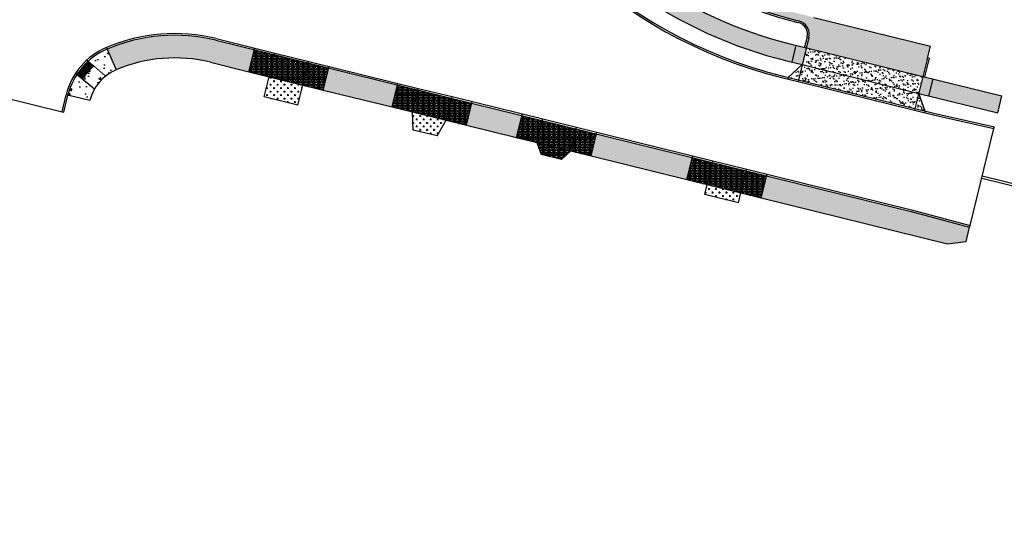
# Model space of a CAD drawing. Extents: x 1490373 to 1515279, y 649283 to 656452.
# Tile 3 of 15: x 1510465 to 1510748, y 652438 to 652580. Entities that reach past the tile are written whole.
import ezdxf

# ---------------------------------------------------------------- set-up
doc = ezdxf.new("R2010")
doc.units = 0
doc.header["$MEASUREMENT"] = 0
doc.linetypes.add('HIDDEN2', pattern=[0.1875, 0.125, -0.0625])
for name, color, linetype in [('E-DOUBLEYELLOW', 50, 'Continuous'), ('P-ASPHALTDRIVE', 252, 'Continuous'), ('P-CONCRETEAREA', 252, 'Continuous'), ('P-CURB', 6, 'Continuous'), ('P-DRIVE', 1, 'Continuous'), ('P-DRIVEEND', 2, 'Continuous'), ('P-DRIVESTART', 2, 'Continuous'), ('P-PAVEMENT', 6, 'Continuous'), ('P-SAWCUT', 3, 'Continuous'), ('P-WALK', 4, 'Continuous')]:
    doc.layers.add(name, color=color, linetype=linetype)

msp = doc.modelspace()

# ---------------------------------------------------------------- hatches: boundary and pattern name
at = {"layer": 'P-ASPHALTDRIVE'}
h = msp.add_hatch(dxfattribs=at)
h.set_pattern_fill('CROSS', color=256, scale=4)
h.paths.add_polyline_path([(1510619.905, 652667.57), (1510619.069, 652670.86, 0.0013972), (1510606.859, 652667.721), (1510616.593, 652631.095, 0.0604764), (1510634.805, 652608.937), (1510633.856, 652612.67, -0.0528189), (1510618.446, 652631.909), (1510609.684, 652664.879)])
h.paths.add_polyline_path([(1510633.856, 652612.67), (1510634.805, 652608.937, 0.1308711), (1510688.502, 652579.48), (1510688.987, 652579.36, -0.4142136), (1510691.914, 652574.52), (1510691.197, 652571.607), (1510724.696, 652563.356), (1510725.891, 652568.211), (1510726.848, 652572.095), (1510693.349, 652580.346), (1510689.465, 652581.302), (1510688.98, 652581.422, -0.1379707)])
h.paths.add_polyline_path([(1510643.67, 652673.826), (1510642.951, 652676.79, 0.0027271), (1510619.069, 652670.86), (1510619.905, 652667.57)])
h.paths.add_polyline_path([(1510667.445, 652680.085), (1510666.896, 652682.46, 0.0027271), (1510642.951, 652676.79), (1510643.67, 652673.826)])
h.paths.add_polyline_path([(1510689.829, 652692.752, 0.0007198), (1510683.473, 652691.347), (1510683.69, 652690.334, -0.411365), (1510680.655, 652685.593, 0.0015638), (1510666.896, 652682.46), (1510667.445, 652680.085), (1510681.085, 652683.676), (1510684.94, 652684.502), (1510691.34, 652685.873)])
h.paths.add_polyline_path([(1510715.379, 652691.023), (1510713.946, 652697.909, 0.0027271), (1510689.829, 652692.752), (1510691.34, 652685.873)])
h.paths.add_polyline_path([(1510718.674, 652698.888, 0.000534), (1510713.946, 652697.909), (1510715.379, 652691.023), (1510720.141, 652692.043)])
h = msp.add_hatch(dxfattribs=at)
h.set_pattern_fill('CROSS', color=256, scale=4)
h.paths.add_polyline_path([(1510546.55, 652560.889), (1510536.84, 652563.28), (1510535.405, 652557.454), (1510545.115, 652555.063)])
h = msp.add_hatch(dxfattribs=at)
h.set_pattern_fill('CROSS', color=256, scale=4)
h.paths.add_polyline_path([(1510587.717, 652550.749), (1510578.007, 652553.141), (1510578.244, 652547.933), (1510585.088, 652546.247)])
h = msp.add_hatch(dxfattribs=at)
h.set_pattern_fill('CROSS', color=256, scale=4)
h.paths.add_polyline_path([(1510672.41, 652529.889), (1510662.7, 652532.281), (1510661.983, 652529.368), (1510671.692, 652526.976)])
at = {"layer": 'P-CONCRETEAREA'}
h = msp.add_hatch(color=255, dxfattribs=at)
h.dxf.hatch_style = 1
h.paths.add_polyline_path([(1510691.197, 652571.607), (1510690.711, 652571.727), (1510688.284, 652572.324), (1510687.088, 652567.47), (1510690.001, 652566.752)])
h.paths.add_polyline_path([(1510612.52, 652624.541, -0.0836717), (1510609.081, 652632.105), (1510598.803, 652670.781), (1510593.969, 652669.502), (1510604.249, 652630.821, 0.0836717), (1510608.376, 652621.744, 0.1860094), (1510685.632, 652567.828), (1510687.088, 652567.47), (1510688.284, 652572.324), (1510686.827, 652572.683, -0.1860094)])
h = msp.add_hatch(color=255, dxfattribs=at)
h.dxf.hatch_style = 1
h.paths.add_polyline_path([(1510532.569, 652571.027), (1510521.516, 652573.749, 0.1622777), (1510490.31, 652571.239), (1510492.853, 652565.257, -0.1622777), (1510519.961, 652567.438), (1510531.014, 652564.715)])
h = msp.add_hatch(dxfattribs=at)
h.set_pattern_fill('AR-CONC', color=256)
h.set_pattern_definition([(50, (0, 0), (7.172601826, -0.62752135), [0.75, -8.25]), (355, (0, 0), (-1.387513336, 7.521921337), [0.6, -6.6]), (100.45144446, (0.598, -0.052), (5.785088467, 6.89439991), [0.63740192, -7.01142112]), (46.1842, (0, 2), (10.672413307, -1.65519281), [1.125, -12.375]), (96.6356355, (0.889, 1.862), (9.34661946, 9.74118601), [0.95610342, -10.5171376]), (351.184164, (0, 2), (9.34661945, 9.741186), [0.9, -9.90000001]), (21, (1, 1.5), (5.969070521, -4.026188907), [0.75, -8.25]), (326, (1, 1.5), (2.43315332, 7.25150045), [0.6, -6.6]), (71.45144474, (1.4974, 1.1645), (8.402223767, 3.225311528), [0.6374019, -7.01142112]), (37.5, (0, 0), (0.121598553, 3.3289385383), [0, -6.52, 0, -6.7, 0, -6.625]), (7.5, (0, 0), (2.6306953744, 3.944117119), [0, -3.82, 0, -6.37, 0, -2.525]), (327.5, (-2.23, 0), (5.3382243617, -0.2255487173), [0, -2.5, 0, -7.8, 0, -10.35]), (317.5, (-3.23, 0), (5.831861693, 1.001049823), [0, -3.25, 0, -5.18, 0, -7.35])])
h.paths.add_polyline_path([(1510486.604, 652559.658), (1510481.592, 652563.924, 0.0839687), (1510479.005, 652557.957), (1510485.317, 652556.403, -0.0676365)])
h.paths.add_polyline_path([(1510489.845, 652563.466), (1510486.356, 652566.436), (1510483.115, 652562.628), (1510486.604, 652559.658, -0.0970597)])
h.paths.add_polyline_path([(1510490.31, 652571.239, 0.0839687), (1510484.833, 652567.732), (1510489.845, 652563.466, -0.0676365), (1510492.853, 652565.257)])
h = msp.add_hatch(dxfattribs=at)
h.set_pattern_fill('BOX', color=256, scale=1.5)
h.paths.add_polyline_path([(1510538.395, 652569.592), (1510532.569, 652571.027), (1510531.014, 652564.715), (1510536.84, 652563.28)])
h.paths.add_polyline_path([(1510548.104, 652567.2), (1510538.395, 652569.592), (1510536.84, 652563.28), (1510546.55, 652560.889)])
h.paths.add_polyline_path([(1510553.93, 652565.765), (1510548.104, 652567.2), (1510546.55, 652560.889), (1510552.376, 652559.454)])
h = msp.add_hatch(dxfattribs=at)
h.set_pattern_fill('AR-SAND', color=256)
h.set_pattern_definition([(37.5, (0, 0), (-0.0629933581, 1.926823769), [0, -1.52, 0, -1.7, 0, -1.625]), (7.5, (0, 0), (1.7697767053, 2.8221460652), [0, -0.82, 0, -1.37, 0, -0.525]), (327.5, (-1.23, 0), (3.1141418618, 0.0056590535), [0, -0.5, 0, -1.8, 0, -2.35]), (317.5, (-1.23, 0), (3.0061266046, 0.877675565), [0, -0.25, 0, -1.18, 0, -1.35])])
h.paths.add_polyline_path([(1510723.5, 652558.501), (1510722.424, 652554.132), (1510725.337, 652553.414)])
h.paths.add_polyline_path([(1510723.5, 652558.501), (1510690.001, 652566.752), (1510688.925, 652562.383), (1510722.424, 652554.132)])
h.paths.add_polyline_path([(1510690.001, 652566.752), (1510686.012, 652563.1), (1510688.925, 652562.383)])
h.paths.add_polyline_path([(1510691.197, 652571.607), (1510690.001, 652566.752), (1510723.5, 652558.501), (1510724.696, 652563.356)])
h = msp.add_hatch(color=255, dxfattribs=at)
h.dxf.hatch_style = 1
h.paths.add_polyline_path([(1510553.93, 652565.765), (1510552.376, 652559.454), (1510572.181, 652554.576), (1510573.735, 652560.887)])
h = msp.add_hatch(dxfattribs=at)
h.set_pattern_fill('BOX', color=256, scale=1.5)
h.paths.add_polyline_path([(1510579.561, 652559.452), (1510573.735, 652560.887), (1510572.181, 652554.576), (1510578.007, 652553.141)])
h.paths.add_polyline_path([(1510589.271, 652557.061), (1510579.561, 652559.452), (1510578.007, 652553.141), (1510587.717, 652550.749)])
h.paths.add_polyline_path([(1510595.097, 652555.626), (1510589.271, 652557.061), (1510587.717, 652550.749), (1510593.543, 652549.314)])
h = msp.add_hatch(color=255, dxfattribs=at)
h.dxf.hatch_style = 1
h.paths.add_polyline_path([(1510747.412, 652557.761), (1510727.609, 652562.639), (1510726.413, 652557.784), (1510746.216, 652552.906)])
h.paths.add_polyline_path([(1510727.609, 652562.639), (1510724.696, 652563.356), (1510723.5, 652558.501), (1510726.413, 652557.784)])
h = msp.add_hatch(color=255, dxfattribs=at)
h.dxf.hatch_style = 1
h.paths.add_polyline_path([(1510595.097, 652555.626), (1510593.543, 652549.314), (1510607.959, 652545.764), (1510609.514, 652552.075)])
h = msp.add_hatch(dxfattribs=at)
h.set_pattern_fill('BOX', color=256, scale=1.5)
h.paths.add_polyline_path([(1510615.339, 652550.64), (1510609.514, 652552.075), (1510607.959, 652545.764), (1510613.785, 652544.329)])
h.paths.add_polyline_path([(1510625.049, 652548.249), (1510615.339, 652550.64), (1510613.785, 652544.329), (1510623.495, 652541.937)])
h.paths.add_polyline_path([(1510630.875, 652546.814), (1510625.049, 652548.249), (1510623.495, 652541.937), (1510629.321, 652540.502)])
h = msp.add_hatch(color=255, dxfattribs=at)
h.dxf.hatch_style = 1
h.paths.add_polyline_path([(1510630.875, 652546.814), (1510629.321, 652540.502), (1510656.874, 652533.716), (1510658.429, 652540.027)])
h = msp.add_hatch(dxfattribs=at)
h.set_pattern_fill('BOX', color=256, scale=1.5)
h.paths.add_polyline_path([(1510623.495, 652541.937), (1510613.785, 652544.329), (1510614.983, 652540.944), (1510620.862, 652539.496)])
h = msp.add_hatch(dxfattribs=at)
h.set_pattern_fill('BOX', color=256, scale=1.5)
h.paths.add_polyline_path([(1510664.254, 652538.592), (1510658.429, 652540.027), (1510656.874, 652533.716), (1510662.7, 652532.281)])
h.paths.add_polyline_path([(1510673.964, 652536.201), (1510664.254, 652538.592), (1510662.7, 652532.281), (1510672.41, 652529.889)])
h.paths.add_polyline_path([(1510679.79, 652534.766), (1510673.964, 652536.201), (1510672.41, 652529.889), (1510678.236, 652528.454)])
h = msp.add_hatch(color=255, dxfattribs=at)
h.dxf.hatch_style = 1
h.paths.add_polyline_path([(1510679.79, 652534.766), (1510678.236, 652528.454), (1510731.795, 652515.263), (1510737.11, 652515.938), (1510738.115, 652520.015), (1510721.309, 652524.54)])
at = {"layer": 'P-WALK'}
h = msp.add_hatch(dxfattribs=at)
h.set_pattern_fill('HEX', color=247)
h.set_pattern_definition([(0, (0, 0), (0, 0.216506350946), [0.125, -0.25]), (120, (0, 0), (-0.1875, -0.108253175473), [0.125, -0.25]), (60, (0.125, 0), (-0.1875, 0.108253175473), [0.125, -0.25])])
h.paths.add_polyline_path([(1510486.356, 652566.436), (1510484.833, 652567.732), (1510481.592, 652563.924), (1510483.115, 652562.628)])

# ---------------------------------------------------------------- linework, layer by layer
at = {"layer": 'E-DOUBLEYELLOW'}
for points in [[(1510741.592, 652534.134), (1511132.898, 652437.755)], [(1510741.752, 652534.781), (1511133.057, 652438.403)]]:
    msp.add_lwpolyline(points, dxfattribs=at)
at = {"layer": 'P-CURB'}
msp.add_line((1510477.81, 652553.102), (1510479.005, 652557.957), dxfattribs=at)
for points in [[(1510521.516, 652573.749), (1510721.309, 652524.54)], [(1510684.555, 652563.459), (1510728.245, 652552.698)]]:
    msp.add_lwpolyline(points, dxfattribs=at)
at = {"layer": 'P-CURB', "flags": 128}
for points in [[(1510477.324, 652553.222), (1510477.81, 652553.102)], [(1510728.245, 652552.698), (1510745.219, 652548.86)], [(1510745.1, 652548.375), (1510745.219, 652548.86)], [(1510721.309, 652524.54), (1510738.115, 652520.015)], [(1510738.115, 652520.015), (1510738.234, 652520.501)]]:
    msp.add_lwpolyline(points, dxfattribs=at)
at = {"layer": 'P-CURB'}
for centre, radius, start, end in [((1510716.961, 652695.027), 135.5, 195.50834, 256.16343), ((1510509.678, 652525.685), 49.5, 76.16343, 113.03333), ((1510497.94, 652553.294), 19.5, 113.03333, 166.16343)]:
    msp.add_arc(centre, radius, start, end, dxfattribs=at)
at = {"layer": 'P-DRIVE'}
for points in [[(1510636.411, 652675.709, 0.0034475), (1510606.247, 652668.078), (1510616.13, 652630.892, 0.1930422), (1510688.382, 652578.995), (1510688.867, 652578.875)], [(1510636.531, 652675.223, 0.0033918), (1510606.859, 652667.721), (1510616.593, 652631.095, 0.1928739), (1510688.502, 652579.48), (1510688.987, 652579.36)]]:
    msp.add_lwpolyline(points, format="xyb", dxfattribs=at)
at = {"layer": 'P-DRIVE', "flags": 128}
for points in [[(1510691.914, 652574.52), (1510688.805, 652561.897)], [(1510691.429, 652574.64), (1510690.711, 652571.727)], [(1510725.891, 652568.211), (1510726.848, 652572.095)], [(1510531.014, 652564.715), (1510532.688, 652571.512)], [(1510536.84, 652563.28), (1510538.514, 652570.077)], [(1510690.711, 652571.727), (1510691.197, 652571.607)], [(1510691.197, 652571.607), (1510724.696, 652563.356)], [(1510546.55, 652560.889), (1510548.224, 652567.686)], [(1510686.012, 652563.1), (1510690.001, 652566.752)], [(1510690.001, 652566.752), (1510723.5, 652558.501)], [(1510725.891, 652568.211), (1510722.304, 652553.646)], [(1510726.497, 652568.577), (1510725.181, 652563.237)], [(1510726.497, 652568.577), (1510726.011, 652568.697)], [(1510531.014, 652564.715), (1510552.376, 652559.454)], [(1510552.376, 652559.454), (1510554.05, 652566.251)], [(1510535.405, 652557.454), (1510536.84, 652563.28)], [(1510545.115, 652555.063), (1510546.55, 652560.889)], [(1510572.181, 652554.576), (1510573.855, 652561.373)], [(1510686.012, 652563.1), (1510685.892, 652562.615)], [(1510725.181, 652563.237), (1510724.696, 652563.356)], [(1510578.007, 652553.141), (1510579.681, 652559.938)], [(1510725.337, 652553.414), (1510723.5, 652558.501)], [(1510587.717, 652550.749), (1510589.391, 652557.546)], [(1510593.543, 652549.314), (1510595.217, 652556.111)], [(1510572.181, 652554.576), (1510593.543, 652549.314)], [(1510578.244, 652547.933), (1510578.007, 652553.141)], [(1510607.959, 652545.764), (1510609.633, 652552.561)], [(1510725.337, 652553.414), (1510725.217, 652552.929)], [(1510585.088, 652546.247), (1510587.717, 652550.749)], [(1510613.785, 652544.329), (1510615.459, 652551.126)], [(1510623.495, 652541.937), (1510625.169, 652548.734)], [(1510629.321, 652540.502), (1510630.995, 652547.299)], [(1510607.959, 652545.764), (1510629.321, 652540.502)], [(1510613.785, 652544.329), (1510614.983, 652540.944)], [(1510620.862, 652539.496), (1510623.495, 652541.937)], [(1510656.874, 652533.716), (1510658.548, 652540.513)], [(1510662.7, 652532.281), (1510664.374, 652539.078)], [(1510672.41, 652529.889), (1510674.084, 652536.686)], [(1510656.874, 652533.716), (1510678.236, 652528.454)], [(1510678.236, 652528.454), (1510679.91, 652535.251)], [(1510661.983, 652529.368), (1510662.7, 652532.281)], [(1510671.692, 652526.976), (1510672.41, 652529.889)]]:
    msp.add_lwpolyline(points, dxfattribs=at)
at = {"layer": 'P-DRIVE'}
for radius in [3.5, 4]:
    msp.add_arc((1510688.03, 652575.477), radius, 346.16343, 76.16343, dxfattribs=at)
at = {"layer": 'P-DRIVEEND'}
for p, q in [((1510545.115, 652555.063), (1510535.405, 652557.454)), ((1510585.088, 652546.247), (1510578.244, 652547.933)), ((1510620.862, 652539.496), (1510614.983, 652540.944)), ((1510671.692, 652526.976), (1510661.983, 652529.368))]:
    msp.add_line(p, q, dxfattribs=at)
msp.add_lwpolyline([(1510693.349, 652580.346), (1510726.848, 652572.095)], dxfattribs=at)
at = {"layer": 'P-DRIVESTART', "flags": 128}
for points in [[(1510538.514, 652570.077), (1510548.224, 652567.686)], [(1510688.805, 652561.897), (1510722.304, 652553.646)], [(1510579.681, 652559.938), (1510589.391, 652557.546)], [(1510615.459, 652551.126), (1510625.169, 652548.734)], [(1510664.374, 652539.078), (1510674.084, 652536.686)]]:
    msp.add_lwpolyline(points, dxfattribs=at)
at = {"layer": 'P-PAVEMENT'}
msp.add_line((1510477.324, 652553.222), (1510478.52, 652558.077), dxfattribs=at)
at = {"layer": 'P-PAVEMENT', "flags": 128}
msp.add_lwpolyline([(1510595.676, 652680.298, 0.417984), (1510585.047, 652661.783), (1510585.912, 652658.663, 0.2710152), (1510684.436, 652562.973)], format="xyb", dxfattribs=at)
at = {"layer": 'P-PAVEMENT'}
for points in [[(1510521.635, 652574.234), (1510538.514, 652570.077)], [(1510548.224, 652567.686), (1510579.681, 652559.938)], [(1510684.436, 652562.973), (1510688.805, 652561.897)], [(1510589.391, 652557.546), (1510615.459, 652551.126)], [(1510722.304, 652553.646), (1510728.13, 652552.211)], [(1510625.169, 652548.734), (1510664.374, 652539.078)], [(1510674.084, 652536.686), (1510721.434, 652525.024)]]:
    msp.add_lwpolyline(points, dxfattribs=at)
at = {"layer": 'P-PAVEMENT', "flags": 128}
for points in [[(1510728.13, 652552.211), (1510745.1, 652548.375)], [(1510721.434, 652525.024), (1510738.234, 652520.501)]]:
    msp.add_lwpolyline(points, dxfattribs=at)
at = {"layer": 'P-PAVEMENT'}
for centre, radius, start, end in [((1510509.678, 652525.685), 50, 76.16343, 113.03333), ((1510497.94, 652553.294), 20, 113.03333, 166.16343)]:
    msp.add_arc(centre, radius, start, end, dxfattribs=at)
at = {"layer": 'P-SAWCUT', "flags": 128}
for points in [[(1510457.904, 652558.005), (1510469.556, 652555.135)], [(1510469.556, 652555.135), (1510477.324, 652553.222)], [(1510738.234, 652520.501), (1510745.1, 652548.375)]]:
    msp.add_lwpolyline(points, dxfattribs=at)
at = {"layer": 'P-WALK'}
msp.add_line((1510685.632, 652567.828), (1510690.001, 652566.752), dxfattribs=at)
for points in [[(1510686.827, 652572.683), (1510691.197, 652571.607)], [(1510519.961, 652567.438), (1510531.014, 652564.715)], [(1510724.696, 652563.356), (1510747.412, 652557.761)], [(1510552.376, 652559.454), (1510572.181, 652554.576)], [(1510723.5, 652558.501), (1510746.216, 652552.906)], [(1510593.543, 652549.314), (1510607.959, 652545.764)], [(1510629.321, 652540.502), (1510656.874, 652533.716)], [(1510678.236, 652528.454), (1510731.795, 652515.263)]]:
    msp.add_lwpolyline(points, dxfattribs=at)
at = {"layer": 'P-WALK', "flags": 128}
for points in [[(1510687.088, 652567.47), (1510688.284, 652572.324)], [(1510490.114, 652571.699), (1510492.853, 652565.257)], [(1510481.592, 652563.924), (1510484.833, 652567.732)], [(1510483.115, 652562.628), (1510486.356, 652566.436)], [(1510486.604, 652559.658), (1510481.208, 652564.251)], [(1510726.413, 652557.784), (1510727.609, 652562.639)], [(1510485.317, 652556.403), (1510478.52, 652558.077)], [(1510746.216, 652552.906), (1510747.412, 652557.761)], [(1510737.11, 652515.938), (1510738.115, 652520.015)], [(1510731.795, 652515.263), (1510737.11, 652515.938)]]:
    msp.add_lwpolyline(points, dxfattribs=at)
at = {"layer": 'P-WALK', "linetype": 'HIDDEN2', "flags": 128}
msp.add_lwpolyline([(1510489.845, 652563.466), (1510484.449, 652568.059)], dxfattribs=at)
at = {"layer": 'P-WALK'}
for centre, radius, start, end in [((1510716.961, 652695.027), 126, 214.01491, 256.16343), ((1510716.961, 652695.027), 131, 214.01491, 256.16343), ((1510509.678, 652525.685), 43, 76.16343, 113.03333), ((1510497.94, 652553.294), 13, 113.03333, 166.16343)]:
    msp.add_arc(centre, radius, start, end, dxfattribs=at)

doc.saveas('drawing.dxf')
